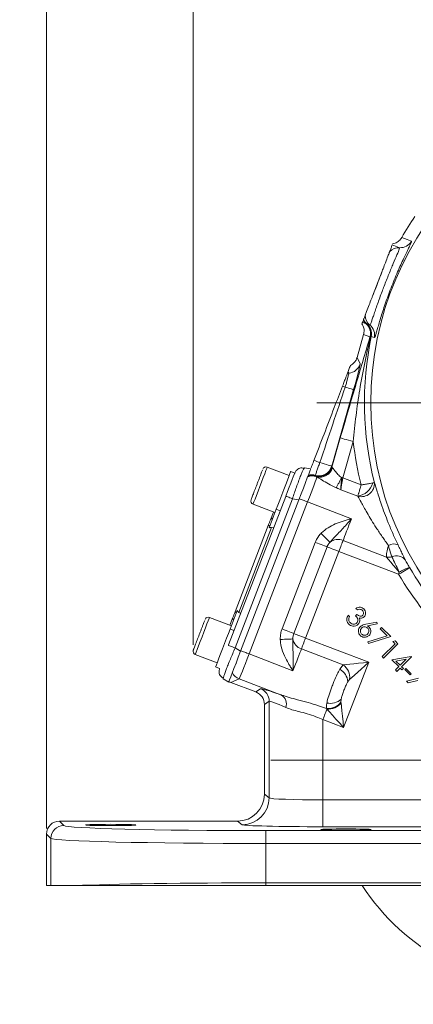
# Model space of a CAD drawing. Header units: inches. Extents: x 0.3 to 33.9, y 0.2 to 21.6.
# Tile 9 of 16: x 18.8 to 22.4, y 5.1 to 14.3. Entities that reach past the tile are written whole.
import ezdxf

# ---------------------------------------------------------------- set-up
doc = ezdxf.new("R2010")
doc.units = ezdxf.units.IN
doc.header["$MEASUREMENT"] = 0
doc.layers.add('SLD-0', color=7, linetype='Continuous', lineweight=15)
doc.styles.add('SLDTEXTSTYLE0', font='TXT', dxfattribs={"width": 0.75})
doc.dimstyles.new('SLDDIMSTYLE0', dxfattribs={"dimtxt": 0.25, "dimasz": 0.13, "dimexe": 0, "dimexo": 0.0625, "dimgap": 0.0625, "dimtad": 0, "dimtih": 1, "dimtoh": 1, "dimrnd": 1e-09, "dimzin": 12, "dimdsep": 46, "dimtxsty": 'SLDTEXTSTYLE0', "dimsah": 1, "dimcen": 0.09, "dimadec": 0, "dimazin": 3, "dimtfac": 1, "dimtofl": 0, "dimtmove": 0, "dimatfit": 3, "dimfxl": 1, "dimfrac": 2, "dimtolj": 1, "dimtzin": 12, "dimarcsym": 0})
doc.dimstyles.new('SLDDIMSTYLE1', dxfattribs={"dimtxt": 0.25, "dimasz": 0.13, "dimexe": 0, "dimexo": 0.0625, "dimgap": 0.0625, "dimtad": 0, "dimtih": 1, "dimtoh": 1, "dimrnd": 1e-09, "dimzin": 12, "dimdsep": 46, "dimtxsty": 'SLDTEXTSTYLE0', "dimsah": 1, "dimcen": 0.09, "dimadec": 0, "dimazin": 3, "dimtfac": 1, "dimtmove": 0, "dimatfit": 0, "dimfxl": 1, "dimfrac": 2, "dimtolj": 1, "dimtzin": 12, "dimarcsym": 0})

# ---------------------------------------------------------------- blocks, each defined once
blk = doc.blocks.new('_D_3')
at = {"layer": 'SLD-0'}
for p, q in [((19.0215, 6.7596), (19.0215, 15.2715)), ((20.3863, 8.4735), (20.3863, 15.2715)), ((19.0215, 15.1465), (18.7715, 15.1465)), ((19.3172, 15.1833), (19.2664, 15.1833)), ((19.2664, 15.1833), (19.2664, 14.7865)), ((20.0907, 15.1833), (20.1414, 15.1833)), ((20.1414, 15.1833), (20.1414, 14.7865)), ((20.3863, 15.1465), (20.6363, 15.1465)), ((19.2664, 14.7865), (19.3172, 14.7865)), ((20.1414, 14.7865), (20.0907, 14.7865))]:
    blk.add_line(p, q, dxfattribs=at)
for points in [[(19.0215, 15.1465), (18.8915, 15.1665), (18.8915, 15.1265)], [(20.3863, 15.1465), (20.5163, 15.1265), (20.5163, 15.1665)]]:
    blk.add_solid(points, dxfattribs=at)
at = {"layer": 'SLD-0', "char_height": 0.25, "attachment_point": 1, "style": 'SLDTEXTSTYLE0'}
for s, insert in [('1.36', (19.2791, 15.5564, -1.4325)), ('34.7', (19.3807, 15.1087, -1.4325))]:
    blk.add_mtext(s, dxfattribs=dict(at, insert=insert))
blk = doc.blocks.new('_D_4')
at = {"layer": 'SLD-0'}
for p, q in [((20.3863, 8.4735), (20.3863, 15.2715)), ((23.7432, 10.0833), (23.7432, 15.2715)), ((20.3863, 15.1465), (21.5384, 15.1465)), ((21.678, 15.1833), (21.6272, 15.1833)), ((21.6272, 15.1833), (21.6272, 14.7865)), ((22.4515, 15.1833), (22.5023, 15.1833)), ((22.5023, 15.1833), (22.5023, 14.7865)), ((23.7432, 15.1465), (22.5911, 15.1465)), ((21.6272, 14.7865), (21.678, 14.7865)), ((22.5023, 14.7865), (22.4515, 14.7865))]:
    blk.add_line(p, q, dxfattribs=at)
for points in [[(20.3863, 15.1465), (20.5163, 15.1265), (20.5163, 15.1665)], [(23.7432, 15.1465), (23.6132, 15.1665), (23.6132, 15.1265)]]:
    blk.add_solid(points, dxfattribs=at)
at = {"layer": 'SLD-0', "char_height": 0.25, "attachment_point": 1, "style": 'SLDTEXTSTYLE0'}
for s, insert in [('3.36', (21.6399, 15.5564, -1.4325)), ('85.3', (21.7415, 15.1087, -1.4325))]:
    blk.add_mtext(s, dxfattribs=dict(at, insert=insert))
blk = doc.blocks.new('SW_CENTERMARKSYMBOL_0')
at = {"layer": 'SLD-0', "color": 0}
for p, q in [((0, 1), (0, 3.4561)), ((0, 0), (0, 0.5)), ((-1, 0), (-3.4561, 0)), ((0, 0), (-0.5, 0)), ((0, 0), (0, -0.5)), ((0, 0), (0.5, 0)), ((1, 0), (3.4561, 0)), ((0, -1), (0, -3.4561))]:
    blk.add_line(p, q, dxfattribs=at)
blk = doc.blocks.new('SW_CENTERMARKSYMBOL_1')
at = {"layer": 'SLD-0', "color": 0}
for p, q in [((0, 1), (0, 2.635)), ((0, 0), (0, 0.5)), ((-1, 0), (-2.635, 0)), ((0, 0), (-0.5, 0)), ((0, 0), (0, -0.5)), ((0, 0), (0.5, 0)), ((1, 0), (2.635, 0)), ((0, -1), (0, -2.635))]:
    blk.add_line(p, q, dxfattribs=at)

msp = doc.modelspace()

# ---------------------------------------------------------------- linework, layer by layer
at = {"color": 7, "linetype": 'Continuous', "lineweight": 15}
for p, q in [((22.3255, 12.2674), (22.3255, 12.2674)), ((22.1439, 11.9556), (22.0542, 11.7221)), ((21.9679, 11.4972), (21.9683, 11.4982)), ((21.9943, 11.4641), (22.0003, 11.4629)), ((21.9096, 11.1484), (21.9713, 11.3635)), ((21.9713, 11.3635), (21.9713, 11.3636)), ((21.9713, 11.3635), (22.0304, 11.3409)), ((22.0304, 11.3409), (22.0376, 11.3466)), ((22.0376, 11.3466), (22.0424, 11.3455)), ((21.9385, 11.0904), (21.9096, 11.1484)), ((21.8269, 11.0184), (21.8207, 11.0022)), ((21.6741, 10.1382), (21.8785, 10.8512)), ((21.7544, 10.4007), (21.676, 10.1272)), ((21.7774, 10.0277), (21.8745, 10.3662)), ((21.2784, 10.0498), (21.0749, 10.128)), ((21.3301, 10.0728), (21.3441, 10.0961)), ((21.4143, 10.1132), (21.42, 10.1225)), ((21.4787, 10.1111), (21.42, 10.1225)), ((21.6729, 10.1334), (21.6741, 10.1382)), ((21.676, 10.1272), (21.6729, 10.1334)), ((21.3301, 10.0729), (21.2928, 10.0872)), ((21.5323, 10.0402), (21.5262, 10.0454)), ((21.5357, 10.0379), (21.5323, 10.0402)), ((21.9484, 9.9621), (21.7774, 10.0277)), ((21.7603, 9.9178), (21.9173, 9.8576)), ((20.7151, 8.4708), (21.2463, 9.8544)), ((20.7756, 8.444), (21.3092, 9.8339)), ((20.8269, 8.4132), (21.3679, 9.8224)), ((21.3679, 9.8224), (21.3092, 9.8339)), ((20.9066, 8.3875), (21.4503, 9.8039)), ((20.9423, 9.7825), (21.1458, 9.7044)), ((21.0915, 9.5629), (21.1576, 9.7352)), ((21.1576, 9.7352), (21.195, 9.7209)), ((21.4503, 9.8039), (21.8577, 9.6475)), ((21.1042, 9.6377), (21.1318, 9.7098)), ((20.7748, 8.7797), (21.0839, 9.5849)), ((20.81, 8.7746), (21.1135, 9.5652)), ((21.1338, 9.5616), (21.1135, 9.5652)), ((21.5217, 9.4271), (21.2118, 8.6198)), ((21.3213, 8.5777), (21.6312, 9.3851)), ((22.1852, 9.2889), (21.7798, 9.4445)), ((21.4309, 8.5357), (21.7408, 9.343)), ((21.7408, 9.343), (22.2964, 9.1297)), ((22.3996, 9.1909), (22.3989, 9.1919)), ((22.3026, 9.1487), (22.2964, 9.1297)), ((21.9127, 8.7974), (21.8991, 8.8109)), ((20.7409, 8.6495), (20.5373, 8.7276)), ((20.7269, 8.6548), (20.7545, 8.7269)), ((20.729, 8.6187), (20.7952, 8.791)), ((20.8275, 8.7637), (20.81, 8.7746)), ((21.8281, 8.7488), (21.8412, 8.7358)), ((21.897, 8.744), (21.9092, 8.7561)), ((21.993, 8.6649), (22.0936, 8.6848)), ((22.0974, 8.6667), (22.007, 8.6482)), ((22.0936, 8.6848), (22.0974, 8.6667)), ((22.1264, 8.6202), (22.139, 8.6327)), ((22.139, 8.6327), (22.2233, 8.5484)), ((20.729, 8.6187), (20.7664, 8.6043)), ((22.0191, 8.3099), (21.4309, 8.5357)), ((22.0105, 8.4997), (22.1902, 8.5564)), ((22.2233, 8.5484), (22.0158, 8.4832)), ((22.1902, 8.5564), (22.1264, 8.6202)), ((20.7756, 8.444), (20.8269, 8.4132)), ((22.0158, 8.4832), (22.0105, 8.4997)), ((22.1433, 8.3625), (22.2632, 8.4824)), ((22.2894, 8.4823), (22.1565, 8.3493)), ((22.2423, 8.5033), (22.2633, 8.5084)), ((22.2632, 8.4824), (22.2423, 8.5033)), ((22.2633, 8.5084), (22.2894, 8.4823)), ((20.4047, 8.3822), (20.6083, 8.304)), ((21.314, 8.2311), (20.9066, 8.3875)), ((21.3919, 8.4342), (21.7811, 8.2848)), ((22.1565, 8.3493), (22.1433, 8.3625)), ((22.235, 8.3325), (22.4146, 8.3638)), ((22.4173, 8.3611), (22.3246, 8.2685)), ((22.4146, 8.3638), (22.4173, 8.3611)), ((20.5939, 8.2667), (20.6313, 8.2524)), ((20.7838, 8.3009), (20.7874, 8.2995)), ((21.7811, 8.2848), (21.7493, 8.2442)), ((21.7853, 7.7008), (22.0191, 8.3099)), ((22.2986, 8.269), (22.235, 8.3325)), ((22.2676, 8.2381), (22.2986, 8.269)), ((22.3667, 8.3372), (22.2722, 8.3209)), ((22.2722, 8.3209), (22.3113, 8.2817)), ((22.3113, 8.2817), (22.3667, 8.3372)), ((22.3246, 8.2685), (22.3407, 8.2524)), ((20.6261, 8.2257), (20.6313, 8.2524)), ((20.6648, 8.1553), (20.6672, 8.1673)), ((22.2809, 8.2248), (22.2676, 8.2381)), ((22.3118, 8.2557), (22.2809, 8.2248)), ((22.3279, 8.2396), (22.3118, 8.2557)), ((22.3407, 8.2524), (22.3279, 8.2396)), ((22.3531, 8.2416), (22.3641, 8.2526)), ((22.4028, 8.1919), (22.3531, 8.2416)), ((22.3641, 8.2526), (22.4138, 8.2029)), ((22.4138, 8.2029), (22.4028, 8.1919)), ((20.7161, 8.1245), (20.6648, 8.1553)), ((20.7364, 8.1217), (20.813, 8.1558)), ((20.968, 8.0328), (20.7364, 8.1217)), ((20.813, 8.1558), (21.2064, 8.0048)), ((22.371, 8.1347), (22.4819, 8.1608)), ((22.3865, 8.1192), (22.371, 8.1347)), ((22.477, 8.1403), (22.3865, 8.1192)), ((21.0123, 8.0632), (20.968, 8.0328)), ((21.0482, 7.9162), (21.0924, 7.9466)), ((21.0482, 7.0794), (21.0482, 7.9162)), ((21.0924, 7.9466), (21.0924, 7.0463)), ((21.7601, 7.9388), (21.7621, 7.9655)), ((21.7609, 7.9318), (21.7601, 7.9388)), ((21.6253, 7.8787), (21.6299, 7.8735)), ((21.5921, 7.775), (21.7853, 7.7008)), ((21.5921, 7.0273), (21.5921, 7.775)), ((21.0924, 7.0463), (21.0482, 7.0794)), ((21.5921, 7.0273), (21.5921, 6.7774)), ((22.7976, 7.0273), (21.5921, 7.0273)), ((19.1821, 6.7889), (19.1415, 6.8296)), ((20.7982, 6.8296), (19.1415, 6.8296)), ((20.7982, 6.8296), (20.8426, 6.7963)), ((19.0215, 6.7096), (19.0622, 6.669)), ((19.0215, 6.7096), (19.0215, 6.2283)), ((21.0615, 6.621), (21.0615, 6.741)), ((26.4148, 6.741), (21.0615, 6.741)), ((21.5921, 6.7774), (22.6861, 6.7774)), ((19.0622, 6.669), (19.0622, 6.2283)), ((21.0615, 6.2548), (21.0615, 6.621)), ((21.0615, 6.621), (26.4148, 6.621)), ((21.0615, 6.2283), (21.0615, 6.2548)), ((26.4148, 6.2548), (21.0615, 6.2548)), ((19.0622, 6.2283), (19.0215, 6.2283)), ((19.2874, 6.2283), (19.0622, 6.2283)), ((26.4148, 6.2283), (21.0615, 6.2283))]:
    msp.add_line(p, q, dxfattribs=at)
at = {"color": 7, "linetype": 'Continuous', "lineweight": 15, "flags": 128}
for points in [[(22.4159, 12.2321), (22.408, 12.2352), (22.3764, 12.2476), (22.3255, 12.2674)], [(22.3062, 12.1728), (22.2984, 12.1758), (22.2669, 12.1879), (22.2374, 12.1993)], [(21.9602, 11.4771), (21.9592, 11.4745), (21.958, 11.4714), (21.9567, 11.4679), (21.9552, 11.4641)], [(21.9602, 11.4771), (21.9744, 11.4717), (21.9801, 11.4695), (21.9943, 11.4641)], [(22.0009, 11.4631), (22.0087, 11.4601), (22.0296, 11.4521)], [(22.0424, 11.3455), (22.0504, 11.3425), (22.0714, 11.3346)], [(21.8269, 11.0184), (21.8304, 11.0274), (21.8339, 11.0366), (21.8375, 11.0459), (21.8411, 11.0554), (21.8448, 11.0649), (21.8485, 11.0745)], [(21.8785, 10.8512), (21.8766, 10.8517), (21.8721, 10.853), (21.865, 10.855), (21.8557, 10.8577), (21.8442, 10.861), (21.8308, 10.8649), (21.8159, 10.8691), (21.7998, 10.8738)], [(21.7544, 10.4007), (21.7574, 10.3998), (21.7647, 10.3977), (21.776, 10.3944), (21.791, 10.3902), (21.809, 10.385), (21.8295, 10.3791), (21.8515, 10.3728), (21.8745, 10.3662)], [(21.4787, 10.1111), (21.4766, 10.1056), (21.4703, 10.0893), (21.4601, 10.0628), (21.4464, 10.0271), (21.4297, 9.9835), (21.4105, 9.9336), (21.3897, 9.8792), (21.3679, 9.8224)], [(21.6741, 10.1382), (21.6714, 10.139), (21.6647, 10.1409), (21.6544, 10.1439), (21.6408, 10.1478), (21.6243, 10.1525), (21.6056, 10.1579), (21.5852, 10.1637), (21.564, 10.1698)], [(21.1576, 9.7352), (21.173, 9.7752), (21.1905, 9.8207), (21.2091, 9.8694), (21.228, 9.9185), (21.246, 9.9653), (21.2621, 10.0072), (21.2754, 10.042), (21.2853, 10.0678), (21.2912, 10.0831), (21.2928, 10.0872)], [(21.2474, 9.8575), (21.2637, 9.8999), (21.2794, 9.9407), (21.2938, 9.9784), (21.3065, 10.0113), (21.3168, 10.0382), (21.3243, 10.0579), (21.3288, 10.0695), (21.3301, 10.0729)], [(21.765, 10.0313), (21.7666, 10.0309), (21.7681, 10.0304), (21.7697, 10.03), (21.7712, 10.0295), (21.7728, 10.0291), (21.7743, 10.0286), (21.7759, 10.0282), (21.7774, 10.0277)], [(21.4503, 9.8039), (21.4395, 9.808), (21.4289, 9.8121), (21.4184, 9.8162), (21.4082, 9.8201), (21.3984, 9.8238), (21.3891, 9.8274), (21.3803, 9.8308), (21.3723, 9.8339)], [(21.7798, 9.4445), (21.7863, 9.4614), (21.794, 9.4815), (21.8028, 9.5046), (21.8126, 9.53), (21.8232, 9.5576), (21.8344, 9.5867), (21.8459, 9.6168), (21.8577, 9.6475)], [(21.0839, 9.5849), (21.0841, 9.5848), (21.0848, 9.5845), (21.086, 9.5841), (21.0875, 9.5835), (21.0896, 9.5827), (21.092, 9.5818), (21.0948, 9.5807), (21.0979, 9.5795)], [(21.6586, 9.4288), (21.6542, 9.4331), (21.6476, 9.4395), (21.6389, 9.448), (21.6284, 9.4582), (21.6164, 9.47), (21.6032, 9.4829), (21.5892, 9.4965), (21.5748, 9.5106)], [(21.6312, 9.3851), (21.6257, 9.3872), (21.6172, 9.3905), (21.6059, 9.3948), (21.5922, 9.4001), (21.5764, 9.4061), (21.5591, 9.4128), (21.5406, 9.4198), (21.5217, 9.4271)], [(21.6312, 9.3851), (21.6368, 9.3829), (21.6453, 9.3797), (21.6566, 9.3753), (21.6703, 9.3701), (21.6861, 9.364), (21.7034, 9.3573), (21.7219, 9.3503), (21.7408, 9.343)], [(21.7408, 9.343), (21.7467, 9.3583), (21.7525, 9.3734), (21.7581, 9.388), (21.7634, 9.4017), (21.7683, 9.4145), (21.7727, 9.426), (21.7765, 9.4361), (21.7798, 9.4445)], [(22.1852, 9.2889), (22.202, 9.2688), (22.2229, 9.2439), (22.2471, 9.215), (22.274, 9.1829), (22.3026, 9.1487)], [(22.3996, 9.1909), (22.397, 9.1893), (22.3907, 9.1856), (22.381, 9.1798), (22.3681, 9.1722), (22.3526, 9.1631), (22.3351, 9.1527), (22.3161, 9.1414), (22.2964, 9.1297)], [(20.7888, 8.7744), (20.7857, 8.7756), (20.7829, 8.7766), (20.7805, 8.7776), (20.7785, 8.7783), (20.7769, 8.7789), (20.7757, 8.7794), (20.775, 8.7797), (20.7748, 8.7797)], [(20.5939, 8.2667), (20.5955, 8.2708), (20.6014, 8.2861), (20.6113, 8.3118), (20.6246, 8.3467), (20.6407, 8.3886), (20.6587, 8.4354), (20.6775, 8.4845), (20.6962, 8.5332), (20.7137, 8.5787), (20.729, 8.6187)], [(21.3213, 8.5777), (21.3158, 8.5798), (21.3073, 8.5831), (21.296, 8.5875), (21.2823, 8.5927), (21.2665, 8.5988), (21.2492, 8.6054), (21.2307, 8.6125), (21.2118, 8.6198)], [(21.3213, 8.5777), (21.3269, 8.5756), (21.3354, 8.5723), (21.3467, 8.568), (21.3604, 8.5627), (21.3762, 8.5567), (21.3935, 8.55), (21.4119, 8.5429), (21.4309, 8.5357)], [(21.3919, 8.4342), (21.3952, 8.4426), (21.3991, 8.4527), (21.4035, 8.4642), (21.4084, 8.4769), (21.4136, 8.4907), (21.4192, 8.5052), (21.425, 8.5203), (21.4309, 8.5357)], [(21.3124, 8.5269), (21.3063, 8.5267), (21.2971, 8.5263), (21.285, 8.5258), (21.2703, 8.5252), (21.2535, 8.5245), (21.2351, 8.5238), (21.2155, 8.523), (21.1954, 8.5222)], [(20.7161, 8.1245), (20.7182, 8.13), (20.7245, 8.1463), (20.7346, 8.1728), (20.7483, 8.2085), (20.7651, 8.2522), (20.7842, 8.3021), (20.8051, 8.3564), (20.8269, 8.4132)], [(20.9066, 8.3875), (20.8958, 8.3917), (20.8852, 8.3958), (20.8747, 8.3998), (20.8645, 8.4037), (20.8547, 8.4074), (20.8454, 8.411), (20.8366, 8.4144), (20.8286, 8.4175)], [(21.314, 8.2311), (21.3258, 8.2618), (21.3374, 8.292), (21.3485, 8.3211), (21.3591, 8.3486), (21.3689, 8.3741), (21.3777, 8.3971), (21.3855, 8.4173), (21.3919, 8.4342)], [(22.0191, 8.3099), (21.9712, 8.3048), (21.9249, 8.2999), (21.8814, 8.2953), (21.8422, 8.2912), (21.8084, 8.2876), (21.7811, 8.2848)], [(21.8412, 8.1499), (21.8616, 8.1682), (21.8868, 8.1909), (21.9161, 8.2173), (21.9486, 8.2465), (21.9833, 8.2777), (22.0191, 8.3099)], [(21.7853, 7.7008), (21.7795, 7.7555), (21.774, 7.8079), (21.7689, 7.856), (21.7645, 7.8979), (21.7609, 7.9318)], [(21.6299, 7.8735), (21.6266, 7.8649), (21.6228, 7.8549), (21.6184, 7.8436), (21.6137, 7.8312), (21.6086, 7.818), (21.6033, 7.804), (21.5977, 7.7896), (21.5921, 7.775)], [(21.6299, 7.8735), (21.6528, 7.8482), (21.6809, 7.8169), (21.7133, 7.7809), (21.7485, 7.7417), (21.7853, 7.7008)]]:
    msp.add_lwpolyline(points, dxfattribs=at)
at = {"color": 8, "linetype": 'Continuous', "lineweight": 15, "flags": 128}
for points in [[(21.0705, 10.1165), (21.0626, 10.096), (21.0514, 10.0667), (21.0375, 10.0304), (21.0217, 9.9894), (21.0051, 9.9462), (20.9888, 9.9036), (20.9737, 9.8642), (20.9607, 9.8306), (20.9508, 9.8048), (20.9446, 9.7884), (20.9423, 9.7826), (20.9423, 9.7825)], [(21.0749, 10.128), (21.0745, 10.1268), (21.0705, 10.1165)], [(20.5329, 8.7161), (20.5251, 8.6957), (20.5138, 8.6664), (20.4999, 8.6301), (20.4842, 8.589), (20.4676, 8.5458), (20.4512, 8.5032), (20.4361, 8.4639), (20.4232, 8.4302), (20.4133, 8.4044), (20.407, 8.3881), (20.4048, 8.3822), (20.4047, 8.3822)], [(20.5373, 8.7276), (20.5369, 8.7265), (20.5329, 8.7161)]]:
    msp.add_lwpolyline(points, dxfattribs=at)
at = {"color": 7, "linetype": 'Continuous', "lineweight": 15}
msp.add_circle((24.9932, 10.7279), 2.9561, dxfattribs=at)
for centre, radius, start, end in [((24.9932, 10.7279), 3.08, 145.68866, 150.01049), ((22.3122, 12.2926), 0.12, 267.12144, 329.75105), ((22.3002, 12.0529), 0.12, 87.1173, 136.78865), ((22.0735, 11.5541), 0.1199, 208.32067, 228.67042), ((22.0764, 11.5563), 0.1205, 207.32415, 230.8289), ((22.0767, 11.556), 0.1199, 206.85017, 230.78629), ((22.1053, 11.5452), 0.12, 181.21118, 230.88268), ((21.915, 11.374), 0.12, 343.98476, 48.66051), ((21.9219, 11.3736), 0.1188, 346.86438, 48.73334), ((21.925, 11.3702), 0.12, 348.15769, 50.77827), ((21.9539, 11.3591), 0.12, 348.24897, 50.87859), ((24.9932, 10.7279), 3.0147, 168.17845, 194.3092), ((21.8231, 11.1237), 0.1201, 274.94934, 343.90734), ((21.8439, 10.8844), 0.1201, 94.94515, 101.0896), ((22.9009, 13.6539), 2.9903, 247.88673, 248.39398), ((24.9932, 10.7279), 3.1396, 186.61581, 194.11826), ((31.0005, 34.7351), 26.3154, 248.85862, 248.98617), ((21.0634, 10.0981), 0.032, 69, 159), ((21.5575, 10.1666), 0.1201, 253.45642, 343.90769), ((21.5606, 10.1605), 0.1201, 253.35456, 343.90764), ((21.5664, 10.1545), 0.1193, 253.3913, 344.2015), ((21.4929, 9.9252), 0.1205, 69.18147, 110.51563), ((21.4929, 9.9267), 0.1201, 70.85701, 110.34925), ((21.4917, 9.9303), 0.1201, 73.34264, 108.86775), ((21.4891, 9.9364), 0.1201, 73.44375, 106.02354), ((21.1313, 10.3026), 0.6894, 327.93102, 336.82237), ((21.8946, 10.0226), 0.1665, 277.81048, 345.46104), ((21.9485, 9.9761), 0.1236, 255.95674, 3.12682), ((20.9538, 9.8124), 0.032, 159, 249), ((21.1291, 9.6263), 0.0274, 95.79117, 155.40851), ((21.7328, 9.3311), 0.1227, 67.49927, 127.23496), ((22.2503, 9.3195), 0.0929, 63.96464, 121.2705), ((22.1989, 9.404), 0.116, 263.22287, 287.84233), ((22.2766, 9.1972), 0.1053, 36.84227, 113.61871), ((22.4644, 8.917), 0.2826, 103.39788, 124.93183), ((24.9932, 10.7279), 3.0148, 210.65257, 225.54358), ((24.9932, 10.7279), 3.1348, 210.65257, 225.54358), ((20.5259, 8.6977), 0.032, 69, 159), ((20.7807, 8.7187), 0.0274, 162.59202, 222.20817), ((21.4329, 8.5498), 0.1227, 190.76477, 250.50092), ((20.4162, 8.412), 0.032, 159, 249), ((21.6955, 8.1658), 0.1465, 353.75152, 54.24846), ((20.8562, 8.2679), 0.1201, 207.59397, 248.92293), ((21.6769, 8.1144), 0.1486, 5.52236, 60.84333), ((20.9673, 7.9465), 0.1251, 0.05201, 68.9479), ((21.1506, 7.9194), 0.102, 342.18181, 56.84718), ((21.6412, 8.0244), 0.1465, 263.75272, 324.2514), ((21.6618, 8.075), 0.1486, 257.15677, 312.47746), ((21.6404, 8.0262), 0.153, 266.07252, 321.92763), ((20.8423, 7.0465), 0.2501, 270.06889, 359.94644), ((19.1822, 6.6689), 0.1201, 90.04583, 179.95403), ((23.7432, 7.3983), 2.135, 213.23055, 326.76945)]:
    msp.add_arc(centre, radius, start, end, dxfattribs=at)
for centre, major_axis, ratio, start_param, end_param in [((21.7942, 11.1817), (-0.0536, 0.1075), 0.998667, 3.14741, 3.969959), ((22.5836, 9.5984), (-1.6238, 3.4426), 0.022792, 1.134912, 1.139471), ((21.8705, 10.8543), (0.0678, 0.2364), 0.034788, 4.709342, 6.245231), ((21.4986, 9.9614), (0.8719, 2.6055), 0.001529, 1.213574, 1.491243), ((21.7902, 10.0724), (0.1142, -0.0552), 0.066735, 3.187995, 3.47672), ((21.4461, 9.8055), (0.0896, 0.2334), 0.018159, 4.712389, 6.194904), ((21.6921, 9.8967), (-1.6238, 3.4426), 0.022792, 1.515069, 1.51685), ((21.7856, 10.0246), (0.0243, 0.1246), 0.068016, 1.558839, 2.613717), ((21.1041, 9.5204), (0.0164, 0.0428), 0.916331, 0.174533, 0.698222), ((20.833, 8.8141), (0.0164, 0.0428), 0.916331, 2.44337, 2.96706), ((20.9024, 8.3891), (0.0896, 0.2334), 0.018159, 3.176499, 4.712389), ((20.7795, 8.2338), (-0.1098, -0.0489), 0.998783, 0.618044, 0.784789), ((20.9231, 7.9161), (-0.1031, -0.0709), 0.999103, 2.539873, 3.743313), ((21.6369, 7.8226), (0.625, -0.2402), 0.032596, 2.343173, 3.119213), ((21.5921, 7.706), (0.4999, -0.2403), 0.037993, 2.348907, 3.124947), ((20.798, 7.0797), (0.2002, -0.1501), 0.999049, 5.356262, 6.926144), ((21.5921, 7.0469), (0.5, 0), 0.039279, 3.176499, 4.712389), ((19.1415, 6.7095), (0.0849, -0.0849), 0.999315, 2.356537, 3.926648), ((21.5921, 6.797), (0.75, 0), 0.026186, 3.176499, 4.712389), ((21.0615, 6.7902), (1.88, 0), 0.026186, 3.167773, 4.712389), ((21.0615, 6.6703), (2, 0), 0.024615, 3.167773, 4.712389), ((21.0615, 6.2056), (2, 0), 0.024615, 1.570796, 2.661649)]:
    msp.add_ellipse(centre, major_axis=major_axis, ratio=ratio, start_param=start_param, end_param=end_param, dxfattribs=at)
for centre in [(19.6182, 6.7936), (21.8062, 6.751)]:
    msp.add_ellipse(centre, major_axis=(0.2344, 0), ratio=0.026186, dxfattribs=at)
for points, knots in [([(22.0714, 11.3346), (22.0722, 11.335), (22.0741, 11.336), (22.0797, 11.3503), (22.0886, 11.3782), (22.1005, 11.4186), (22.1153, 11.4693), (22.1333, 11.5293), (22.1543, 11.596), (22.1784, 11.6679), (22.2051, 11.7428), (22.234, 11.8187), (22.2643, 11.8935), (22.2949, 11.9647), (22.3245, 12.0306), (22.3519, 12.089), (22.3759, 12.1389), (22.3951, 12.179), (22.4089, 12.2086), (22.4166, 12.2276), (22.4161, 12.2306), (22.4159, 12.2321)], [0, 0, 0, 0, 0.038378, 0.09291, 0.14744, 0.201566, 0.255685, 0.308751, 0.361806, 0.414177, 0.466541, 0.51909, 0.571642, 0.624715, 0.677797, 0.731116, 0.784444, 0.838115, 0.891792, 0.945895, 1, 1, 1, 1]), ([(22.3255, 12.2674), (22.3176, 12.2565), (22.3018, 12.2345), (22.2705, 12.2159), (22.2493, 12.2109), (22.2411, 12.209)], [0, 0, 0, 0, 0.381475, 0.762946, 1, 1, 1, 1]), ([(22.0296, 11.4521), (22.0297, 11.4521), (22.0306, 11.452), (22.0337, 11.4568), (22.041, 11.4749), (22.0515, 11.5044), (22.0649, 11.5436), (22.0812, 11.5916), (22.0999, 11.6457), (22.1207, 11.7045), (22.1415, 11.7613), (22.17, 11.8365), (22.2065, 11.9285), (22.2492, 12.0301), (22.2843, 12.1114), (22.3057, 12.1627), (22.3061, 12.1696), (22.3062, 12.1728)], [0, 0, 0, 0, 0.006624, 0.06408, 0.121535, 0.1786, 0.235663, 0.292256, 0.348841, 0.403307, 0.457766, 0.50072, 0.600663, 0.699432, 0.801551, 0.91, 1, 1, 1, 1]), ([(22.1439, 11.9556), (22.1467, 11.9629), (22.1577, 11.9916), (22.177, 12.042), (22.198, 12.0966), (22.2097, 12.127), (22.212, 12.133), (22.2128, 12.1351)], [0, 0, 0, 0, 0.070467, 0.277117, 0.563291, 0.852377, 1, 1, 1, 1]), ([(22.2128, 12.1351), (22.2149, 12.1405), (22.2212, 12.157), (22.2268, 12.1716), (22.2335, 12.1892), (22.2359, 12.1953), (22.2374, 12.1993)], [0, 0, 0, 0, 0.114166, 0.342488, 0.570881, 1, 1, 1, 1]), ([(22.1439, 11.9556), (22.1394, 11.9432), (22.126, 11.9066), (22.1061, 11.8538), (22.08, 11.7863), (22.065, 11.7489), (22.0542, 11.7221)], [0, 0, 0, 0, 0.1693715, 0.5001378, 0.6420923, 1, 1, 1, 1]), ([(21.9854, 11.5427), (21.9877, 11.5489), (21.9925, 11.5613), (22.0134, 11.6158), (22.0342, 11.6699), (22.0474, 11.7044), (22.0527, 11.718), (22.0542, 11.7221)], [0, 0, 0, 0, 0.322606, 0.642638, 0.869131, 0.960935, 1, 1, 1, 1]), ([(21.9602, 11.4771), (21.9606, 11.4781), (21.9616, 11.4809), (21.9637, 11.4862), (21.965, 11.4896)], [0, 0, 0, 0, 0.353006, 1, 1, 1, 1]), ([(21.9697, 11.5019), (21.9707, 11.5044), (21.9729, 11.5103), (21.9773, 11.5216), (21.9827, 11.5357), (21.9854, 11.5427)], [0, 0, 0, 0, 0.273533, 0.636702, 1, 1, 1, 1]), ([(21.9552, 11.4641), (21.9593, 11.4571), (21.9702, 11.4386), (21.9785, 11.4035), (21.9737, 11.3769), (21.9713, 11.3636)], [0, 0, 0, 0, 0.230653, 0.615325, 1, 1, 1, 1]), ([(22.0003, 11.4629), (22.0004, 11.4629), (22.0006, 11.4631), (22.0008, 11.4631), (22.0009, 11.4631)], [0, 0, 0, 0, 0.448953, 1, 1, 1, 1]), ([(22.0304, 11.3409), (22.0077, 11.2648), (21.9625, 11.1125), (21.8938, 10.8802), (21.8243, 10.643), (21.7777, 10.4817), (21.7544, 10.4007)], [0, 0, 0, 0, 0.247523, 0.495355, 0.746644, 1, 1, 1, 1]), ([(21.8745, 10.3662), (21.8825, 10.447), (21.8986, 10.6089), (21.9343, 10.8534), (21.9789, 11.0999), (22.018, 11.2643), (22.0376, 11.3466)], [0, 0, 0, 0, 0.243652, 0.488293, 0.743873, 1, 1, 1, 1]), ([(21.8207, 11.0022), (21.82, 11.0002), (21.8184, 10.9962), (21.8102, 10.9747), (21.7985, 10.9443), (21.7861, 10.912), (21.7782, 10.8913), (21.7752, 10.8836)], [0, 0, 0, 0, 0.215697, 0.431707, 0.649626, 0.869325, 1, 1, 1, 1]), ([(21.7998, 10.8738), (21.8023, 10.8825), (21.8091, 10.9055), (21.818, 10.9373), (21.8261, 10.9681), (21.8318, 10.9914), (21.8338, 11.0021), (21.8336, 11.0037), (21.8335, 11.004)], [0, 0, 0, 0, 0.133793, 0.349994, 0.507744, 0.714733, 0.929626, 1, 1, 1, 1]), ([(21.7752, 10.8836), (21.7494, 10.8165), (21.6608, 10.5856), (21.5722, 10.3547), (21.5093, 10.1909)], [0, 0, 0, 0, 0.290691, 1, 1, 1, 1]), ([(21.5093, 10.1909), (21.5032, 10.175), (21.4937, 10.1502), (21.4857, 10.1294), (21.4828, 10.1219)], [0, 0, 0, 0, 0.638608, 1, 1, 1, 1]), ([(21.0299, 10.1001), (21.0268, 10.0919), (21.0219, 10.0792), (21.0109, 10.0507), (21.0012, 10.0253), (20.9904, 9.9972), (20.9761, 9.96), (20.9586, 9.9143), (20.9434, 9.8748), (20.9339, 9.85), (20.9282, 9.8351), (20.9251, 9.827), (20.9232, 9.8222), (20.924, 9.8241), (20.924, 9.8242)], [0, 0, 0, 0, 0.135508, 0.208454, 0.282949, 0.357444, 0.43039, 0.565898, 0.701406, 0.774353, 0.848847, 0.923341, 0.996288, 1, 1, 1, 1]), ([(21.4159, 10.118), (21.4095, 10.1194), (21.3967, 10.1222), (21.3772, 10.119), (21.3588, 10.1108), (21.3489, 10.101), (21.344, 10.0961)], [0, 0, 0, 0, 0.2526507, 0.5039027, 0.7531338, 1, 1, 1, 1]), ([(21.5233, 10.0515), (21.5233, 10.0525), (21.5234, 10.0549), (21.5274, 10.0683), (21.5349, 10.0907), (21.5452, 10.1198), (21.5562, 10.1493), (21.5625, 10.1661), (21.564, 10.1698)], [0, 0, 0, 0, 0.143667, 0.362559, 0.499578, 0.718486, 0.937393, 1, 1, 1, 1]), ([(21.765, 10.0313), (21.7532, 10.0404), (21.7292, 10.059), (21.7068, 10.0899), (21.6932, 10.1087), (21.6855, 10.1182), (21.6827, 10.1206), (21.6811, 10.122)], [0, 0, 0, 0, 0.287489, 0.585556, 0.818707, 0.895758, 1, 1, 1, 1]), ([(21.5357, 10.0379), (21.537, 10.0372), (21.5501, 10.0298), (21.5846, 10.0075), (21.6442, 9.9702), (21.6911, 9.9481), (21.7155, 9.9366)], [0, 0, 0, 0, 0.032982, 0.337416, 0.655229, 1, 1, 1, 1]), ([(21.7603, 9.9178), (21.7603, 9.9179), (21.7603, 9.9183), (21.7601, 9.9209), (21.7599, 9.9266), (21.7598, 9.943), (21.7614, 9.9732), (21.764, 10.0077), (21.7649, 10.0273), (21.765, 10.0313)], [0, 0, 0, 0, 0.004058, 0.014675, 0.106497, 0.22132, 0.565606, 0.911316, 1, 1, 1, 1]), ([(21.7155, 9.9366), (21.7172, 9.9359), (21.7254, 9.9324), (21.7389, 9.9267), (21.752, 9.9213), (21.7588, 9.9185), (21.7602, 9.9179), (21.7603, 9.9178)], [0, 0, 0, 0, 0.113146, 0.550183, 0.907443, 0.987257, 1, 1, 1, 1]), ([(21.9484, 9.9621), (21.9483, 9.962), (21.9471, 9.9579), (21.9448, 9.9499), (21.941, 9.9372), (21.9345, 9.9156), (21.9288, 9.8965), (21.9221, 9.874), (21.9195, 9.865), (21.9173, 9.8576)], [0, 0, 0, 0, 0.003431, 0.09677, 0.189227, 0.308604, 0.627922, 0.693582, 1, 1, 1, 1]), ([(21.9484, 9.9621), (21.9485, 9.9621), (21.9527, 9.9629), (21.9609, 9.9643), (21.974, 9.9665), (21.9963, 9.9704), (22.0159, 9.9738), (22.039, 9.9778), (22.0482, 9.9794), (22.0558, 9.9808)], [0, 0, 0, 0, 0.003432, 0.096776, 0.189236, 0.309145, 0.628419, 0.693582, 1, 1, 1, 1]), ([(22.072, 9.9828), (22.0697, 9.9828), (22.067, 9.9827), (22.0576, 9.9811), (22.0558, 9.9808)], [0, 0, 0, 0, 0.809718, 1, 1, 1, 1]), ([(22.2911, 9.4029), (22.2755, 9.4364), (22.2444, 9.5034), (22.2021, 9.6043), (22.1653, 9.7), (22.136, 9.7822), (22.1122, 9.8537), (22.0902, 9.9233), (22.0787, 9.9609), (22.072, 9.9828)], [0, 0, 0, 0, 0.168885, 0.337732, 0.479286, 0.620696, 0.732062, 0.843325, 1, 1, 1, 1]), ([(21.3092, 9.8339), (21.3008, 9.8371), (21.2839, 9.8435), (21.2639, 9.8512), (21.2501, 9.8565), (21.2483, 9.8572), (21.2474, 9.8575)], [0, 0, 0, 0, 0.250002, 0.500002, 0.75, 1, 1, 1, 1]), ([(21.9173, 9.8576), (21.9174, 9.8575), (21.9179, 9.857), (21.9183, 9.8565), (21.9185, 9.8562)], [0, 0, 0, 0, 0.209799, 1, 1, 1, 1]), ([(21.9185, 9.8562), (21.9279, 9.8386), (21.9514, 9.7946), (21.9955, 9.7147), (22.0437, 9.6338), (22.0912, 9.5584), (22.1442, 9.4791), (22.1828, 9.4256), (22.2021, 9.3988)], [0, 0, 0, 0, 0.141878, 0.35683, 0.501581, 0.64648, 0.823228, 1, 1, 1, 1]), ([(21.1042, 9.6377), (21.1012, 9.63), (21.0953, 9.6146), (21.0877, 9.5948), (21.0839, 9.5849)], [0, 0, 0, 0, 0.500002, 1, 1, 1, 1]), ([(21.8577, 9.6475), (21.8575, 9.6475), (21.8446, 9.6439), (21.8188, 9.6368), (21.7682, 9.6219), (21.7071, 9.6003), (21.6388, 9.5649), (21.5964, 9.5324), (21.5767, 9.5126), (21.5748, 9.5106)], [0, 0, 0, 0, 0.001932, 0.126805, 0.251622, 0.499636, 0.737053, 0.9738, 1, 1, 1, 1]), ([(21.6586, 9.4288), (21.6597, 9.4302), (21.6855, 9.462), (21.7409, 9.5143), (21.8067, 9.5877), (21.8455, 9.6332), (21.8576, 9.6474), (21.8577, 9.6475)], [0, 0, 0, 0, 0.018902, 0.426946, 0.821584, 0.997921, 1, 1, 1, 1]), ([(21.5748, 9.5106), (21.5726, 9.5083), (21.5522, 9.4869), (21.5341, 9.4582), (21.523, 9.4304), (21.5217, 9.4271)], [0, 0, 0, 0, 0.09677, 0.892036, 1, 1, 1, 1]), ([(21.6312, 9.3851), (21.632, 9.3869), (21.6377, 9.4014), (21.647, 9.4165), (21.6575, 9.4277), (21.6586, 9.4288)], [0, 0, 0, 0, 0.1127043, 0.9062707, 1, 1, 1, 1]), ([(22.2021, 9.3988), (22.2018, 9.3978), (22.1948, 9.3751), (22.1833, 9.3334), (22.1846, 9.3036), (22.1852, 9.2889)], [0, 0, 0, 0, 0.0236414, 0.5189231, 1, 1, 1, 1]), ([(22.2021, 9.3988), (22.2076, 9.3783), (22.2174, 9.3414), (22.2269, 9.3102), (22.2332, 9.2964), (22.2344, 9.2936)], [0, 0, 0, 0, 0.498998, 0.899109, 1, 1, 1, 1]), ([(22.3609, 9.2603), (22.3592, 9.2636), (22.3505, 9.281), (22.3352, 9.3119), (22.313, 9.3571), (22.2984, 9.3875), (22.2911, 9.4029)], [0, 0, 0, 0, 0.086595, 0.463628, 0.727497, 1, 1, 1, 1]), ([(22.2344, 9.2936), (22.2395, 9.2825), (22.2524, 9.2538), (22.2771, 9.2014), (22.2956, 9.1631), (22.3026, 9.1487)], [0, 0, 0, 0, 0.281747, 0.729864, 1, 1, 1, 1]), ([(22.3989, 9.1919), (22.3985, 9.1927), (22.3958, 9.1972), (22.3851, 9.2158), (22.3726, 9.2381), (22.3632, 9.2556), (22.3612, 9.2597), (22.3609, 9.2603)], [0, 0, 0, 0, 0.033201, 0.18402, 0.765509, 0.963392, 1, 1, 1, 1]), ([(21.8991, 8.8109), (21.9057, 8.8145), (21.9188, 8.8217), (21.9401, 8.8231), (21.9588, 8.8176), (21.9678, 8.81), (21.9722, 8.8062)], [0, 0, 0, 0, 0.280367, 0.559802, 0.779808, 1, 1, 1, 1]), ([(20.7748, 8.7797), (20.771, 8.7698), (20.7634, 8.7501), (20.7575, 8.7346), (20.7545, 8.7269)], [0, 0, 0, 0, 0.500001, 1, 1, 1, 1]), ([(21.8328, 8.6662), (21.8273, 8.6728), (21.8163, 8.6859), (21.8124, 8.7103), (21.8176, 8.7318), (21.8246, 8.7431), (21.8281, 8.7488)], [0, 0, 0, 0, 0.279839, 0.558922, 0.779224, 1, 1, 1, 1]), ([(21.8412, 8.7358), (21.8384, 8.7308), (21.8335, 8.7218), (21.8327, 8.7117), (21.8323, 8.7072)], [0, 0, 0, 0, 0.560711, 1, 1, 1, 1]), ([(21.907, 8.6759), (21.91, 8.6797), (21.916, 8.6873), (21.9189, 8.7018), (21.9156, 8.7229), (21.9047, 8.7353), (21.897, 8.744)], [0, 0, 0, 0, 0.1866693, 0.3735054, 0.5602501, 1, 1, 1, 1]), ([(21.9092, 8.7561), (21.9135, 8.7525), (21.9219, 8.7451), (21.9366, 8.7393), (21.9517, 8.7394), (21.9588, 8.7448), (21.9624, 8.7475)], [0, 0, 0, 0, 0.280956, 0.561431, 0.780801, 1, 1, 1, 1]), ([(21.9593, 8.7932), (21.9556, 8.7962), (21.9483, 8.8023), (21.9309, 8.8047), (21.9196, 8.8001), (21.9127, 8.7974)], [0, 0, 0, 0, 0.280106, 0.559698, 1, 1, 1, 1]), ([(21.9761, 8.7335), (21.9727, 8.7306), (21.9659, 8.7248), (21.9502, 8.7202), (21.9388, 8.7222), (21.9318, 8.7234)], [0, 0, 0, 0, 0.280349, 0.560451, 1, 1, 1, 1]), ([(21.9318, 8.7234), (21.9336, 8.7185), (21.9367, 8.7097), (21.9363, 8.7004), (21.9362, 8.6963)], [0, 0, 0, 0, 0.559804, 1, 1, 1, 1]), ([(21.9624, 8.7475), (21.9652, 8.7514), (21.9709, 8.7591), (21.9708, 8.773), (21.9668, 8.7847), (21.9618, 8.7904), (21.9593, 8.7932)], [0, 0, 0, 0, 0.278747, 0.558583, 0.779109, 1, 1, 1, 1]), ([(21.9722, 8.8062), (21.977, 8.8002), (21.9864, 8.7884), (21.9906, 8.7672), (21.9871, 8.7477), (21.9798, 8.7382), (21.9761, 8.7335)], [0, 0, 0, 0, 0.279978, 0.559774, 0.780045, 1, 1, 1, 1]), ([(20.4924, 8.6997), (20.4892, 8.6915), (20.4844, 8.6788), (20.4734, 8.6503), (20.4636, 8.6249), (20.4529, 8.5969), (20.4386, 8.5596), (20.4211, 8.5139), (20.4059, 8.4745), (20.3964, 8.4497), (20.3906, 8.4347), (20.3875, 8.4266), (20.3857, 8.4218), (20.3864, 8.4237), (20.3864, 8.4238)], [0, 0, 0, 0, 0.135508, 0.208454, 0.282949, 0.357443, 0.43039, 0.565898, 0.701406, 0.774353, 0.848847, 0.923342, 0.996288, 1, 1, 1, 1]), ([(21.8323, 8.7072), (21.8334, 8.7013), (21.8355, 8.6905), (21.8428, 8.6825), (21.846, 8.679)], [0, 0, 0, 0, 0.558677, 1, 1, 1, 1]), ([(21.9212, 8.664), (21.9138, 8.6584), (21.899, 8.6473), (21.8724, 8.6449), (21.8494, 8.6521), (21.8384, 8.6615), (21.8328, 8.6662)], [0, 0, 0, 0, 0.2794161, 0.5589277, 0.7793085, 1, 1, 1, 1]), ([(21.846, 8.679), (21.8509, 8.6748), (21.8606, 8.6664), (21.8787, 8.6634), (21.8952, 8.6664), (21.903, 8.6728), (21.907, 8.6759)], [0, 0, 0, 0, 0.280315, 0.559636, 0.779897, 1, 1, 1, 1]), ([(21.9362, 8.6963), (21.9349, 8.6895), (21.9327, 8.6774), (21.9247, 8.6681), (21.9212, 8.664)], [0, 0, 0, 0, 0.559505, 1, 1, 1, 1]), ([(21.9388, 8.5602), (21.9336, 8.5669), (21.9231, 8.5803), (21.9206, 8.6046), (21.9265, 8.6258), (21.935, 8.6361), (21.9392, 8.6412)], [0, 0, 0, 0, 0.279714, 0.559077, 0.779551, 1, 1, 1, 1]), ([(21.9392, 8.6412), (21.9483, 8.6477), (21.9647, 8.6594), (21.9844, 8.6632), (21.993, 8.6649)], [0, 0, 0, 0, 0.558236, 1, 1, 1, 1]), ([(21.9523, 8.6285), (21.9486, 8.6239), (21.9414, 8.6147), (21.9399, 8.598), (21.9434, 8.5832), (21.9493, 8.5762), (21.9523, 8.5726)], [0, 0, 0, 0, 0.27956, 0.559345, 0.7796, 1, 1, 1, 1]), ([(22.0082, 8.6286), (22.0036, 8.6322), (21.9944, 8.6395), (21.9776, 8.6409), (21.9628, 8.6374), (21.9558, 8.6315), (21.9523, 8.6285)], [0, 0, 0, 0, 0.279561, 0.559349, 0.779581, 1, 1, 1, 1]), ([(22.007, 8.6482), (22.0103, 8.6465), (22.0161, 8.6434), (22.0209, 8.639), (22.023, 8.6371)], [0, 0, 0, 0, 0.56006, 1, 1, 1, 1]), ([(22.0082, 8.5726), (22.0118, 8.5772), (22.0191, 8.5865), (22.0206, 8.6032), (22.0171, 8.618), (22.0112, 8.6251), (22.0082, 8.6286)], [0, 0, 0, 0, 0.279566, 0.559342, 0.779586, 1, 1, 1, 1]), ([(22.023, 8.6371), (22.028, 8.6306), (22.0381, 8.6178), (22.0395, 8.5944), (22.0338, 8.5741), (22.0255, 8.5644), (22.0214, 8.5596)], [0, 0, 0, 0, 0.279373, 0.559056, 0.779422, 1, 1, 1, 1]), ([(21.2118, 8.6198), (21.2071, 8.6059), (21.1965, 8.5743), (21.1958, 8.541), (21.1954, 8.5222)], [0, 0, 0, 0, 0.438477, 1, 1, 1, 1]), ([(21.3124, 8.5269), (21.3126, 8.5365), (21.3131, 8.5539), (21.3188, 8.5703), (21.3213, 8.5777)], [0, 0, 0, 0, 0.549886, 1, 1, 1, 1]), ([(22.0214, 8.5596), (22.0146, 8.5542), (22.001, 8.5433), (21.9761, 8.5412), (21.9545, 8.5472), (21.944, 8.5559), (21.9388, 8.5602)], [0, 0, 0, 0, 0.279654, 0.558981, 0.779466, 1, 1, 1, 1]), ([(21.9523, 8.5726), (21.9569, 8.569), (21.9661, 8.5617), (21.9828, 8.5603), (21.9976, 8.5638), (22.0046, 8.5697), (22.0082, 8.5726)], [0, 0, 0, 0, 0.27956, 0.559316, 0.77957, 1, 1, 1, 1]), ([(20.7139, 8.4677), (20.7148, 8.4673), (20.7166, 8.4666), (20.7304, 8.4614), (20.7504, 8.4537), (20.7672, 8.4472), (20.7756, 8.444)], [0, 0, 0, 0, 0.2500005, 0.5000001, 0.7500002, 1, 1, 1, 1]), ([(21.1954, 8.5222), (21.1975, 8.5004), (21.2028, 8.4475), (21.231, 8.3723), (21.2646, 8.3101), (21.2923, 8.2651), (21.3067, 8.2426), (21.3139, 8.2313), (21.314, 8.2311)], [0, 0, 0, 0, 0.206019, 0.500319, 0.748356, 0.873184, 0.998067, 1, 1, 1, 1]), ([(21.314, 8.2311), (21.314, 8.2314), (21.3145, 8.2475), (21.3153, 8.2792), (21.3162, 8.3379), (21.3156, 8.406), (21.3113, 8.4712), (21.3121, 8.5119), (21.3124, 8.5269)], [0, 0, 0, 0, 0.002078, 0.154904, 0.303194, 0.57336, 0.842251, 1, 1, 1, 1]), ([(20.6261, 8.2258), (20.6264, 8.2189), (20.6272, 8.205), (20.6354, 8.1869), (20.6478, 8.1719), (20.6593, 8.1658), (20.6651, 8.1627)], [0, 0, 0, 0, 0.24674, 0.496304, 0.747818, 1, 1, 1, 1]), ([(21.7493, 8.2442), (21.7411, 8.2296), (21.7228, 8.1969), (21.6993, 8.1417), (21.6745, 8.0792), (21.6512, 8.0148), (21.6351, 7.9615), (21.6299, 7.9358), (21.6287, 7.9302)], [0, 0, 0, 0, 0.171275, 0.384256, 0.500237, 0.720192, 0.938779, 1, 1, 1, 1]), ([(21.7621, 7.9655), (21.7627, 7.9684), (21.7657, 7.9829), (21.7744, 8.0109), (21.786, 8.043), (21.7986, 8.0749), (21.8102, 8.1025), (21.8204, 8.121), (21.8247, 8.1287)], [0, 0, 0, 0, 0.054647, 0.26791, 0.499936, 0.623155, 0.841136, 1, 1, 1, 1]), ([(21.8247, 8.1287), (21.8251, 8.1293), (21.83, 8.1374), (21.8358, 8.1439), (21.8412, 8.1499)], [0, 0, 0, 0, 0.066961, 1, 1, 1, 1]), ([(21.6253, 7.8787), (21.6007, 7.8877), (21.5439, 7.9085), (21.4532, 7.9356), (21.3618, 7.9598), (21.2781, 7.9813), (21.2304, 7.997), (21.2064, 8.0048)], [0, 0, 0, 0, 0.171643, 0.396296, 0.624261, 0.810867, 1, 1, 1, 1]), ([(21.6287, 7.9302), (21.6285, 7.929), (21.6249, 7.9094), (21.6251, 7.8936), (21.6253, 7.8787)], [0, 0, 0, 0, 0.061953, 1, 1, 1, 1]), ([(21.2477, 7.8882), (21.2661, 7.8812), (21.3033, 7.8671), (21.371, 7.8503), (21.4468, 7.8307), (21.5229, 7.8063), (21.5709, 7.7846), (21.5921, 7.775)], [0, 0, 0, 0, 0.191641, 0.387773, 0.602568, 0.823877, 1, 1, 1, 1]), ([(21.0615, 6.2283), (20.9813, 6.2283), (20.8259, 6.2283), (20.5985, 6.2283), (20.3819, 6.2283), (20.1738, 6.2283), (19.9772, 6.2283), (19.7941, 6.2283), (19.6108, 6.2283), (19.434, 6.2283), (19.3363, 6.2283), (19.2874, 6.2283)], [0, 0, 0, 0, 0.110362, 0.213754, 0.317476, 0.420866, 0.524226, 0.627917, 0.731274, 0.865638, 1, 1, 1, 1])]:
    msp.add_open_spline(points, degree=3, knots=knots, dxfattribs=at)
at = {"color": 8, "linetype": 'Continuous', "lineweight": 15}
for points, knots in [([(21.3092, 9.8339), (21.3217, 9.8708), (21.3412, 9.9277), (21.3655, 9.9952), (21.3827, 10.0411), (21.3972, 10.0775), (21.4094, 10.1065), (21.4127, 10.111), (21.4143, 10.1132)], [0, 0, 0, 0, 0.272033, 0.419982, 0.56575, 0.711521, 0.859466, 1, 1, 1, 1]), ([(20.6672, 8.1673), (20.6674, 8.1698), (20.6679, 8.1752), (20.678, 8.2041), (20.6916, 8.2407), (20.7096, 8.2863), (20.7366, 8.3528), (20.7603, 8.4081), (20.7756, 8.444)], [0, 0, 0, 0, 0.126701, 0.277031, 0.425145, 0.573262, 0.723588, 1, 1, 1, 1])]:
    msp.add_open_spline(points, degree=3, knots=knots, dxfattribs=at)

# ---------------------------------------------------------------- block references
at = {"layer": 'SLD-0'}
for name, p in [('SW_CENTERMARKSYMBOL_0', (24.9932, 10.7279)), ('SW_CENTERMARKSYMBOL_1', (23.7432, 7.3983))]:
    msp.add_blockref(name, p, dxfattribs=at)

# ---------------------------------------------------------------- dimensions: what is measured, and where the dimension line sits
for base, p1, p2, dimstyle, picture, middle in [((20.3863, 15.1465), (19.0215, 6.7096), (20.3863, 8.4235), 'SLDDIMSTYLE1', '_D_3', (19.7039, 15.1465)), ((23.7432, 15.1465), (20.3863, 8.4235), (23.7432, 10.0333), 'SLDDIMSTYLE0', '_D_4', (22.0647, 15.1465))]:
    dim = msp.add_linear_dim(base=base, p1=p1, p2=p2, dimstyle=dimstyle, dxfattribs=at)
    dim.commit()
    dim.dimension.update_dxf_attribs({"geometry": picture, "text_midpoint": middle, "dimtype": 160})

doc.saveas('drawing.dxf')
